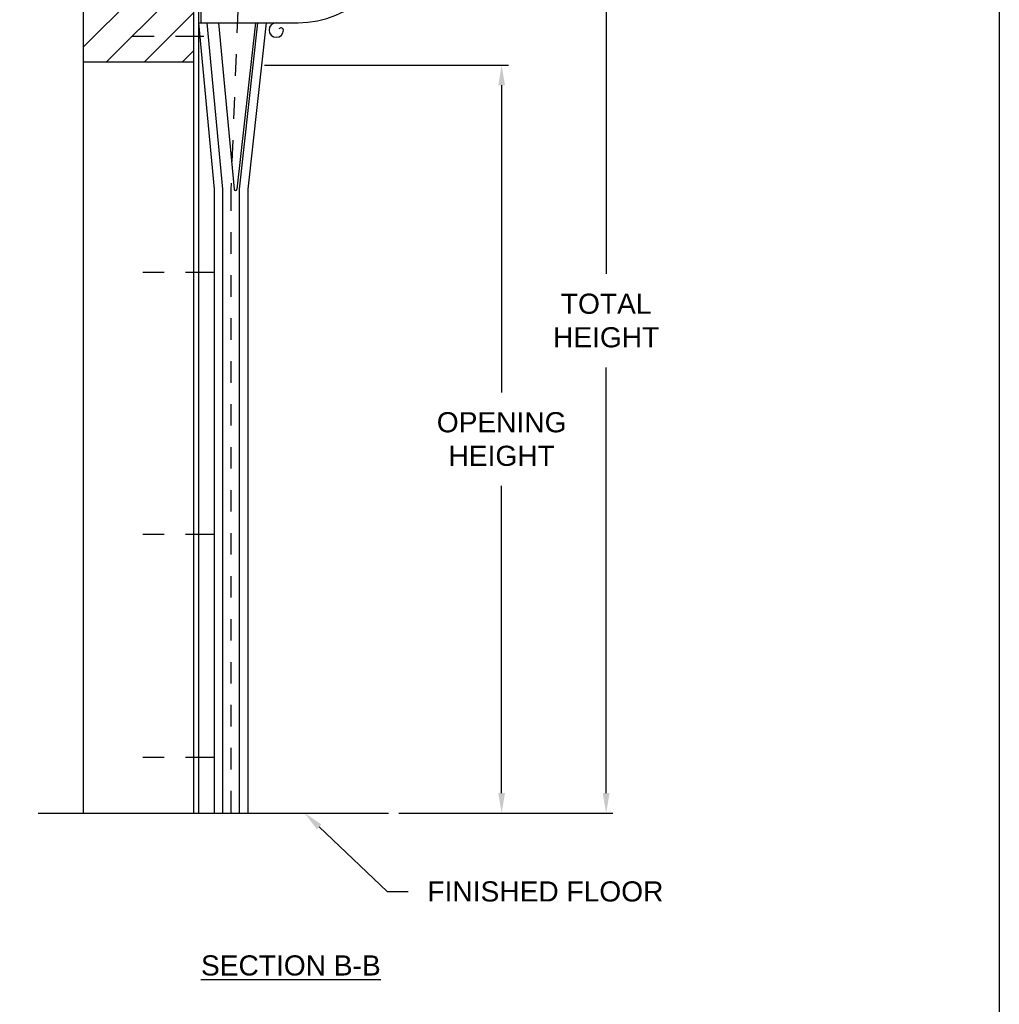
# Model space of a CAD drawing. Header units: inches. Extents: x 169.6 to 213.7, y 214.8 to 267.4.
# Tile 30 of 43: x 209.2 to 213.7, y 219.3 to 223.9. Entities that reach past the tile are written whole.
import ezdxf
from ezdxf import colors
from ezdxf.entities.mleader import LeaderData, LeaderLine
from ezdxf.math import Vec2, Vec3

# ---------------------------------------------------------------- set-up
doc = ezdxf.new("R2010")
doc.units = ezdxf.units.IN
doc.header["$LTSCALE"] = 0.25
doc.header["$MEASUREMENT"] = 0
doc.linetypes.add('CENTER2', pattern=[1.125, 0.75, -0.125, 0.125, -0.125])
doc.linetypes.add('HIDDEN', pattern=[0.375, 0.25, -0.125])
doc.layers.add('ANNOTATIONS', color=1, linetype='Continuous')
doc.layers.add('RMZ RH F.O.H.', color=7, linetype='Continuous')
doc.styles.add('ARIAL', font='arial.ttf', dxfattribs={"height": 0.09375})
doc.dimstyles.new('STANDARD$0', dxfattribs={"dimtxt": 0.09375, "dimasz": 0.09375, "dimexe": 0.03125, "dimexo": 0.046875, "dimgap": 0.09, "dimtad": 0, "dimtih": 1, "dimtoh": 1, "dimdec": 4, "dimzin": 0, "dimdsep": 46, "dimtxsty": 'ARIAL', "dimcen": 0.09, "dimadec": 0, "dimazin": 0, "dimtfac": 1, "dimtdec": 4, "dimtofl": 0, "dimtmove": 0, "dimatfit": 1, "dimfxl": 1, "dimtolj": 1, "dimtzin": 0, "dimarcsym": 0})

# ---------------------------------------------------------------- blocks, each defined once
blk = doc.blocks.new('*D40')
at = {"layer": 'ANNOTATIONS', "color": 0, "lineweight": -2, "transparency": 16777216}
for p, q in [((210.3011, 223.6609), (211.4364, 223.6609)), ((211.4052, 223.5672), (211.4052, 222.1375)), ((211.4052, 220.2729), (211.4052, 221.7026)), ((210.9261, 220.1792), (211.4364, 220.1792))]:
    blk.add_line(p, q, dxfattribs=at)
at = {"layer": 'ANNOTATIONS', "color": 0, "transparency": 16777216}
for points in [[(211.3896, 223.5672), (211.4208, 223.5672), (211.4052, 223.6609)], [(211.3896, 220.2729), (211.4208, 220.2729), (211.4052, 220.1792)]]:
    blk.add_solid(points, dxfattribs=at)
at = {"layer": 'defpoints', "color": 0, "transparency": 16777216}
for p in [(210.2542, 223.6609), (210.8792, 220.1792), (211.4052, 220.1792)]:
    blk.add_point(p, dxfattribs=at)
at = {"layer": 'ANNOTATIONS', "color": 0, "transparency": 16777216, "insert": (211.4052, 221.92), "char_height": 0.09375, "attachment_point": 5, "style": 'ARIAL'}
blk.add_mtext('\\A1;OPENING\\PHEIGHT', dxfattribs=at)
blk = doc.blocks.new('*D41')
at = {"layer": 'ANNOTATIONS', "color": 0, "lineweight": -2, "transparency": 16777216}
for p, q in [((210.5042, 224.7641), (211.923, 224.7641)), ((211.8918, 224.6704), (211.8918, 222.6891)), ((211.8918, 220.2729), (211.8918, 222.2542)), ((210.9261, 220.1792), (211.923, 220.1792))]:
    blk.add_line(p, q, dxfattribs=at)
at = {"layer": 'ANNOTATIONS', "color": 0, "transparency": 16777216}
for points in [[(211.8761, 224.6704), (211.9074, 224.6704), (211.8918, 224.7641)], [(211.8761, 220.2729), (211.9074, 220.2729), (211.8918, 220.1792)]]:
    blk.add_solid(points, dxfattribs=at)
at = {"layer": 'defpoints', "color": 0, "transparency": 16777216}
for p in [(210.4573, 224.7641), (210.8792, 220.1792), (211.8918, 220.1792)]:
    blk.add_point(p, dxfattribs=at)
at = {"layer": 'ANNOTATIONS', "color": 0, "transparency": 16777216, "insert": (211.8918, 222.4716), "char_height": 0.09375, "attachment_point": 5, "style": 'ARIAL'}
blk.add_mtext('\\A1;TOTAL \\PHEIGHT', dxfattribs=at)

msp = doc.modelspace()

# ---------------------------------------------------------------- hatches: boundary and pattern name
at = {"layer": 'RMZ RH F.O.H.', "linetype": 'Continuous'}
h = msp.add_hatch(dxfattribs=at)
h.set_pattern_fill('ANSI31', color=256, style=0)
h.set_pattern_definition([(45, (5.81535, -38.94108), (-0.088388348, 0.088388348), [])])
h.paths.add_polyline_path([(209.97294, 224.94294), (209.97294, 225.67753), (209.73645, 225.67753), (209.73645, 225.74219), (209.69803, 225.60883), (209.69803, 225.67753), (209.45731, 225.67753), (209.45731, 225.12723)])
h.paths.add_polyline_path([(209.45731, 225.12723), (209.45731, 223.67581), (209.97294, 223.67581), (209.97294, 224.92918), (209.97294, 224.94294)])

# ---------------------------------------------------------------- linework, layer by layer
at = {"layer": 'defpoints'}
msp.add_lwpolyline([(213.72204, 214.75854), (194.25216, 214.75854), (194.25216, 227.49365), (213.72204, 227.49365)], close=True, dxfattribs=at)
at = {"layer": 'RMZ RH F.O.H.', "linetype": 'Continuous'}
for p, q in [((209.45731, 225.67753), (209.45731, 220.17918)), ((209.97294, 220.17918), (209.97294, 225.67753)), ((209.9936, 224.76412), (209.9936, 220.17918)), ((209.9936, 223.85787), (210.06669, 223.08292)), ((209.9936, 223.85787), (210.08705, 223.85787)), ((210.10681, 223.08292), (210.03373, 223.85787)), ((210.08705, 223.85787), (210.16014, 223.08292)), ((210.25893, 223.85787), (210.17274, 223.08292)), ((210.26901, 223.85787), (210.18282, 223.08292)), ((210.30913, 223.85787), (210.22294, 223.08292)), ((210.26901, 223.85787), (210.30913, 223.85787)), ((209.45731, 223.67581), (209.97294, 223.67581)), ((210.06669, 223.08292), (210.06669, 220.17918)), ((210.10681, 220.17918), (210.10681, 223.08292)), ((210.18282, 223.08292), (210.18282, 220.17918)), ((210.22294, 223.08292), (210.22294, 220.17918)), ((209.24796, 220.17918), (210.87919, 220.17918))]:
    msp.add_line(p, q, dxfattribs=at)
at = {"layer": 'RMZ RH F.O.H.'}
for p, q in [((210.00419, 224.76412), (210.00419, 223.85787)), ((210.00419, 223.85787), (210.45731, 223.85787))]:
    msp.add_line(p, q, dxfattribs=at)
at = {"layer": 'RMZ RH F.O.H.', "linetype": 'HIDDEN'}
for p, q in [((210.19169, 224.311), (210.14481, 223.08292)), ((210.14481, 223.08292), (210.14481, 220.17918))]:
    msp.add_line(p, q, dxfattribs=at)
at = {"layer": 'RMZ RH F.O.H.', "linetype": 'CENTER2', "ltscale": 0.7}
for p, q in [((210.01852, 223.79444), (209.61227, 223.79444)), ((210.0654, 222.69554), (209.65915, 222.69554)), ((210.0654, 221.47679), (209.65915, 221.47679)), ((210.0654, 220.43924), (209.65915, 220.43924))]:
    msp.add_line(p, q, dxfattribs=at)
at = {"layer": 'RMZ RH F.O.H.'}
msp.add_arc((210.45731, 224.311), 0.45312, 270, 90, dxfattribs=at)
at = {"layer": 'RMZ RH F.O.H.', "linetype": 'Continuous'}
for centre, radius, start, end in [((210.35614, 223.8242), 0.03367, 90, 0), ((210.37767, 223.82187), 0.01236, 10.89111, 141.018), ((210.16644, 223.08292), 0.0063, 180, 0)]:
    msp.add_arc(centre, radius, start, end, dxfattribs=at)

# ---------------------------------------------------------------- texts
at = {"layer": 'ANNOTATIONS', "insert": (210.42381, 219.51762), "char_height": 0.09375, "width": 1.3823677, "attachment_point": 2, "style": 'ARIAL'}
msp.add_mtext('{\\LSECTION B-B}', dxfattribs=at)

# ---------------------------------------------------------------- dimensions: what is measured, and where the dimension line sits
at = {"layer": 'ANNOTATIONS'}
for base, p1, text, picture, middle in [((211.89176, 220.17918), (210.45731, 224.76412), 'TOTAL \\PHEIGHT', '*D41', (211.89176, 222.47165)), ((211.40518, 220.17918), (210.25419, 223.66092), 'OPENING\\PHEIGHT', '*D40', (211.40518, 221.92005))]:
    dim = msp.add_linear_dim(base=base, p1=p1, p2=(210.87919, 220.17918), angle=90, text=text, dimstyle='STANDARD$0', dxfattribs=at)
    dim.commit()
    dim.dimension.update_dxf_attribs({"geometry": picture, "text_midpoint": middle})

# ---------------------------------------------------------------- leaders
ml = msp.add_multileader_mtext('Standard', dxfattribs=at)
ml.set_content('FINISHED FLOOR', color=256, style='ARIAL')
ml.set_leader_properties()
ml.build(insert=Vec2(0, 0))
ml.multileader.update_dxf_attribs({"dogleg_length": 0.36, "arrow_head_size": 0.09375})
ctx = ml.context
ctx.base_point, ctx.char_height, ctx.arrow_head_size, ctx.landing_gap_size, ctx.plane_origin = Vec3(210.96964, 219.81445), 0.09375, 0.09375, 0.09, Vec3(210.18461, 219.38122)
notes = []
notes.append((ctx, [(0, (1, 1, 0), (210.87169, 219.81445), (1, 0), 0.09796, [(0, [(210.48752, 220.18052)], 0, [])])]))
ctx.mtext.insert, ctx.mtext.flow_direction = Vec3(211.05964, 219.86213), 5
for ctx, leaders in notes:
    for number, flags, end, landing, length, lines in leaders:
        leader = LeaderData()
        leader.index, (leader.has_last_leader_line, leader.has_dogleg_vector, leader.attachment_direction) = number, flags
        leader.last_leader_point, leader.dogleg_vector, leader.dogleg_length = Vec3(end), Vec3(landing), length
        for number, points, colour, breaks in lines:
            line = LeaderLine()
            line.index, line.vertices, line.color, line.breaks = number, Vec3.list(points), colors.encode_raw_color(colour), breaks
            leader.lines.append(line)
        ctx.leaders.append(leader)

doc.saveas('drawing.dxf')
